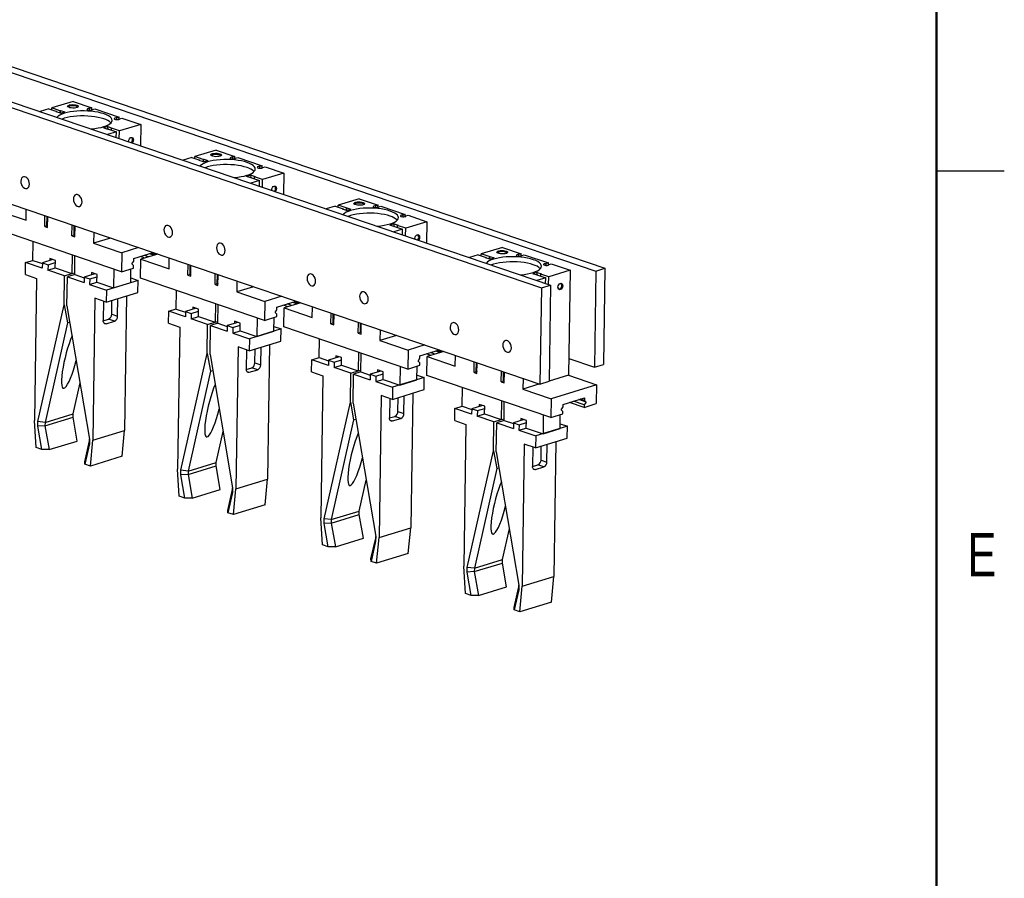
# Model space of a CAD drawing. Header units: inches. Extents: x 0.1 to 43.9, y 0.1 to 33.9.
# Tile 15 of 17: x 38.4 to 43.9, y 17.3 to 22.1. Entities that reach past the tile are written whole.
import ezdxf

# ---------------------------------------------------------------- set-up
doc = ezdxf.new("R2010")
doc.units = ezdxf.units.IN
doc.header["$MEASUREMENT"] = 0
doc.styles.add('SLDTEXTSTYLE0', font='TXT', dxfattribs={"width": 0.75})

msp = doc.modelspace()

# ---------------------------------------------------------------- linework, layer by layer
at = {"color": 7, "linetype": 'Continuous', "lineweight": 50}
msp.add_line((43.5, 33.5), (43.5, 0.5), dxfattribs=at)
at = {"color": 7, "linetype": 'Continuous', "lineweight": 25}
for p, q in [((37.8537, 22.0059), (41.666, 20.711)), ((37.333, 21.9555), (41.3144, 20.6031)), ((37.9258, 21.9491), (41.616, 20.6956)), ((37.6741, 21.8719), (41.3643, 20.6184)), ((38.7234, 21.6336), (38.606, 21.5976)), ((38.7234, 21.6336), (38.8271, 21.5984)), ((38.5892, 21.5924), (38.5407, 21.5775)), ((38.5892, 21.5924), (38.6339, 21.5772)), ((38.6058, 21.5868), (38.606, 21.5976)), ((38.6507, 21.5824), (38.606, 21.5976)), ((38.6339, 21.5772), (38.6302, 21.5761)), ((38.6531, 21.5684), (38.6302, 21.5761)), ((38.6338, 21.5749), (38.6339, 21.5772)), ((38.6507, 21.5824), (38.6505, 21.5692)), ((38.6507, 21.5824), (38.6543, 21.5835)), ((38.6531, 21.5684), (38.6772, 21.5758)), ((38.6541, 21.5687), (38.6543, 21.5835)), ((38.6543, 21.5835), (38.6772, 21.5758)), ((38.815, 21.5847), (38.8151, 21.5947)), ((38.8271, 21.5984), (38.8151, 21.5947)), ((38.8269, 21.5861), (38.8271, 21.5984)), ((38.8312, 21.5893), (38.8432, 21.5929)), ((38.8432, 21.5929), (38.9777, 21.5472)), ((38.9656, 21.5336), (38.9658, 21.5436)), ((38.9777, 21.5472), (38.9658, 21.5436)), ((38.9775, 21.5349), (38.9777, 21.5472)), ((38.9819, 21.5381), (38.9938, 21.5418)), ((38.9938, 21.5418), (39.0975, 21.5066)), ((38.9161, 21.4946), (38.892, 21.4872)), ((38.9149, 21.4794), (38.892, 21.4872)), ((38.9632, 21.4654), (38.9147, 21.4505)), ((38.9186, 21.4805), (38.9149, 21.4794)), ((38.9159, 21.4797), (38.9161, 21.4946)), ((38.9161, 21.4946), (38.939, 21.4868)), ((38.9186, 21.4805), (38.9632, 21.4654)), ((38.9352, 21.4749), (38.9353, 21.4857)), ((38.9353, 21.4857), (38.939, 21.4868)), ((38.98, 21.4705), (38.9353, 21.4857)), ((38.9628, 21.4342), (38.9632, 21.4654)), ((38.9794, 21.4285), (38.98, 21.4705)), ((39.0975, 21.5066), (38.98, 21.4705)), ((39.0975, 21.5066), (39.0957, 21.389)), ((39.0309, 21.4139), (39.0312, 21.4109)), ((39.5151, 21.3647), (39.3977, 21.3287)), ((39.5151, 21.3647), (39.6188, 21.3295)), ((39.3809, 21.3235), (39.3324, 21.3086)), ((39.3809, 21.3235), (39.4256, 21.3083)), ((39.3975, 21.3179), (39.3977, 21.3287)), ((39.4423, 21.3135), (39.3977, 21.3287)), ((39.4256, 21.3083), (39.4219, 21.3072)), ((39.4448, 21.2994), (39.4219, 21.3072)), ((39.4255, 21.306), (39.4256, 21.3083)), ((39.4423, 21.3135), (39.4421, 21.3003)), ((39.4423, 21.3135), (39.446, 21.3146)), ((39.4448, 21.2994), (39.4689, 21.3068)), ((39.4458, 21.2998), (39.446, 21.3146)), ((39.446, 21.3146), (39.4689, 21.3068)), ((39.6066, 21.3158), (39.6068, 21.3258)), ((39.6188, 21.3295), (39.6068, 21.3258)), ((39.6186, 21.3172), (39.6188, 21.3295)), ((39.6229, 21.3204), (39.6349, 21.324)), ((39.6349, 21.324), (39.7694, 21.2783)), ((37.7274, 21.2866), (41.3064, 20.0708)), ((39.7573, 21.2646), (39.7574, 21.2747)), ((39.7694, 21.2783), (39.7574, 21.2747)), ((39.7692, 21.266), (39.7694, 21.2783)), ((39.7735, 21.2692), (39.7855, 21.2729)), ((39.7855, 21.2729), (39.8891, 21.2377)), ((43.5, 21.25), (43.875, 21.25)), ((39.7078, 21.2257), (39.6837, 21.2183)), ((39.7066, 21.2105), (39.6837, 21.2183)), ((39.7549, 21.1965), (39.7064, 21.1816)), ((39.7102, 21.2116), (39.7066, 21.2105)), ((39.7076, 21.2108), (39.7078, 21.2257)), ((39.7078, 21.2257), (39.7307, 21.2179)), ((39.7102, 21.2116), (39.7549, 21.1965)), ((39.7269, 21.206), (39.727, 21.2168)), ((39.727, 21.2168), (39.7307, 21.2179)), ((39.7717, 21.2016), (39.727, 21.2168)), ((39.7544, 21.1652), (39.7549, 21.1965)), ((39.7711, 21.1596), (39.7717, 21.2016)), ((39.8891, 21.2377), (39.7717, 21.2016)), ((39.8891, 21.2377), (39.8874, 21.1201)), ((39.8225, 21.145), (39.8229, 21.142)), ((40.3068, 21.0958), (40.1894, 21.0597)), ((40.3068, 21.0958), (40.4104, 21.0606)), ((38.3073, 21.0296), (38.4631, 20.9766)), ((38.4631, 20.9766), (38.464, 21.0363)), ((40.1726, 21.0546), (40.124, 21.0397)), ((40.1726, 21.0546), (40.2172, 21.0394)), ((40.1892, 21.0489), (40.1894, 21.0597)), ((40.234, 21.0446), (40.1894, 21.0597)), ((40.2172, 21.0394), (40.2136, 21.0383)), ((40.2364, 21.0305), (40.2136, 21.0383)), ((40.2172, 21.037), (40.2172, 21.0394)), ((40.234, 21.0446), (40.2338, 21.0314)), ((40.234, 21.0446), (40.2377, 21.0457)), ((40.2364, 21.0305), (40.2606, 21.0379)), ((40.2375, 21.0308), (40.2377, 21.0457)), ((40.2377, 21.0457), (40.2606, 21.0379)), ((40.3983, 21.0469), (40.3985, 21.0569)), ((40.4104, 21.0606), (40.3985, 21.0569)), ((40.4103, 21.0483), (40.4104, 21.0606)), ((40.4146, 21.0514), (40.4265, 21.0551)), ((40.4265, 21.0551), (40.5611, 21.0094)), ((38.5667, 20.9414), (38.5676, 21.0011)), ((38.5787, 20.9451), (38.5795, 20.9971)), ((38.5828, 20.936), (38.5837, 20.9957)), ((40.549, 20.9957), (40.5491, 21.0057)), ((40.5611, 21.0094), (40.5491, 21.0057)), ((40.5609, 20.9971), (40.5611, 21.0094)), ((40.5652, 21.0003), (40.5772, 21.0039)), ((40.5772, 21.0039), (40.6808, 20.9687)), ((38.9914, 20.6919), (38.3057, 20.9248)), ((38.5787, 20.9451), (38.5667, 20.9414)), ((38.5667, 20.9414), (38.5828, 20.936)), ((38.7174, 20.8903), (38.7183, 20.95)), ((38.7294, 20.8939), (38.7301, 20.9459)), ((38.7335, 20.8848), (38.7344, 20.9445)), ((40.4995, 20.9567), (40.4754, 20.9493)), ((40.4982, 20.9416), (40.4754, 20.9493)), ((40.5466, 20.9275), (40.4981, 20.9126)), ((40.5019, 20.9427), (40.4982, 20.9416)), ((40.4993, 20.9419), (40.4995, 20.9567)), ((40.4995, 20.9567), (40.5224, 20.949)), ((40.5019, 20.9427), (40.5466, 20.9275)), ((40.5185, 20.9371), (40.5187, 20.9479)), ((40.5187, 20.9479), (40.5224, 20.949)), ((40.5634, 20.9327), (40.5187, 20.9479)), ((40.5461, 20.8963), (40.5466, 20.9275)), ((40.5627, 20.8907), (40.5634, 20.9327)), ((40.6808, 20.9687), (40.5634, 20.9327)), ((40.6808, 20.9687), (40.6791, 20.8512)), ((38.7294, 20.8939), (38.7174, 20.8903)), ((38.7174, 20.8903), (38.7335, 20.8848)), ((38.838, 20.9093), (38.8371, 20.8496)), ((38.9299, 20.8781), (38.8371, 20.8496)), ((40.6142, 20.876), (40.6145, 20.8731)), ((38.5018, 20.7546), (38.5033, 20.8577)), ((38.8371, 20.8496), (38.993, 20.7966)), ((39.0858, 20.8251), (38.993, 20.7966)), ((41.0985, 20.8269), (40.981, 20.7908)), ((41.0985, 20.8269), (41.2021, 20.7917)), ((38.4607, 20.7424), (38.5018, 20.755)), ((38.5018, 20.7546), (38.5537, 20.7369)), ((38.6124, 20.7591), (38.5538, 20.7411)), ((38.5944, 20.7653), (38.5942, 20.7535)), ((38.6255, 20.7547), (38.5944, 20.7653)), ((38.6249, 20.7128), (38.6255, 20.7547)), ((38.7189, 20.7844), (38.7174, 20.6814)), ((38.7325, 20.6762), (38.734, 20.7793)), ((38.993, 20.7966), (38.9914, 20.6919)), ((39.0588, 20.7512), (39.059, 20.7648)), ((39.059, 20.7648), (39.1664, 20.7977)), ((39.1209, 20.7674), (39.0956, 20.776)), ((39.0974, 20.6559), (39.0989, 20.7606)), ((39.1918, 20.7891), (39.0989, 20.7606)), ((39.0989, 20.7606), (39.2548, 20.7077)), ((39.1421, 20.7739), (39.1168, 20.7825)), ((39.1711, 20.7828), (39.1457, 20.7914)), ((39.1768, 20.7874), (39.1558, 20.7945)), ((39.1769, 20.7942), (39.1768, 20.7874)), ((39.1768, 20.7874), (39.1789, 20.7852)), ((39.2548, 20.7077), (39.2557, 20.7674)), ((40.9643, 20.7857), (40.9157, 20.7708)), ((40.9643, 20.7857), (41.0089, 20.7705)), ((40.9809, 20.78), (40.981, 20.7908)), ((41.0257, 20.7756), (40.981, 20.7908)), ((41.0089, 20.7705), (41.0053, 20.7694)), ((41.0281, 20.7616), (41.0053, 20.7694)), ((41.0089, 20.7681), (41.0089, 20.7705)), ((41.0257, 20.7756), (41.0255, 20.7625)), ((41.0257, 20.7756), (41.0294, 20.7768)), ((41.0281, 20.7616), (41.0522, 20.769)), ((41.0292, 20.7619), (41.0294, 20.7768)), ((41.0294, 20.7768), (41.0522, 20.769)), ((41.19, 20.778), (41.1902, 20.788)), ((41.2021, 20.7917), (41.1902, 20.788)), ((41.2019, 20.7793), (41.2021, 20.7917)), ((41.2063, 20.7825), (41.2182, 20.7862)), ((41.2182, 20.7862), (41.3528, 20.7405)), ((38.4597, 20.6759), (38.4607, 20.7424)), ((38.5534, 20.711), (38.4607, 20.7424)), ((38.5538, 20.7411), (38.5534, 20.711)), ((38.5538, 20.7411), (38.5849, 20.7306)), ((38.5849, 20.7306), (38.5845, 20.7004)), ((38.5845, 20.7004), (38.6249, 20.7128)), ((38.6763, 20.6692), (38.5845, 20.7004)), ((38.5849, 20.7306), (38.6253, 20.743)), ((38.6249, 20.7128), (38.7174, 20.6814)), ((38.9496, 20.7061), (38.948, 20.603)), ((38.9914, 20.6919), (39.0583, 20.7124)), ((39.0424, 20.632), (39.0436, 20.7079)), ((39.0492, 20.7357), (39.0588, 20.7512)), ((39.0585, 20.726), (39.0492, 20.7357)), ((39.0583, 20.7124), (39.0585, 20.726)), ((39.3584, 20.6725), (39.3593, 20.7322)), ((39.3704, 20.6762), (39.3712, 20.7282)), ((39.3745, 20.667), (39.3754, 20.7267)), ((41.3407, 20.7268), (41.3408, 20.7368)), ((41.3528, 20.7405), (41.3408, 20.7368)), ((41.3526, 20.7282), (41.3528, 20.7405)), ((41.4725, 20.6998), (41.3551, 20.6638)), ((41.3569, 20.7313), (41.3689, 20.735)), ((41.3689, 20.735), (41.4725, 20.6998)), ((41.4725, 20.6998), (41.4639, 20.1201)), ((41.616, 20.6956), (41.666, 20.711)), ((41.666, 20.711), (41.658, 20.1787)), ((38.4597, 20.6759), (38.5219, 20.6548)), ((38.5219, 20.6548), (38.5102, 19.8697)), ((38.6739, 20.5088), (38.6763, 20.6692)), ((38.6763, 20.6692), (38.7167, 20.6816)), ((38.6898, 20.5034), (38.6922, 20.6638)), ((38.7326, 20.6762), (38.6922, 20.6638)), ((38.6922, 20.6638), (38.784, 20.6326)), ((38.7174, 20.6814), (38.7326, 20.686)), ((38.7325, 20.6762), (38.7844, 20.6586)), ((38.7845, 20.6628), (38.784, 20.6326)), ((38.8431, 20.6808), (38.7845, 20.6628)), ((38.7845, 20.6628), (38.8156, 20.6522)), ((38.8156, 20.6522), (38.8152, 20.622)), ((38.8156, 20.6522), (38.856, 20.6646)), ((38.825, 20.6869), (38.8249, 20.6752)), ((38.8562, 20.6763), (38.825, 20.6869)), ((38.8556, 20.6344), (38.8562, 20.6763)), ((39.0829, 20.6443), (38.9078, 20.5906)), ((39.0428, 20.658), (39.0829, 20.6443)), ((39.0819, 20.5778), (39.0829, 20.6443)), ((39.7831, 20.4229), (39.0974, 20.6559)), ((39.3704, 20.6762), (39.3584, 20.6725)), ((39.3584, 20.6725), (39.3745, 20.667)), ((39.5091, 20.6213), (39.51, 20.681)), ((39.521, 20.625), (39.5218, 20.677)), ((39.5252, 20.6159), (39.5261, 20.6756)), ((41.2912, 20.6878), (41.2671, 20.6804)), ((41.2899, 20.6727), (41.2671, 20.6804)), ((41.3383, 20.6586), (41.2898, 20.6437)), ((41.2936, 20.6738), (41.2899, 20.6727)), ((41.291, 20.673), (41.2912, 20.6878)), ((41.2912, 20.6878), (41.3141, 20.6801)), ((41.2936, 20.6738), (41.3383, 20.6586)), ((41.3102, 20.6681), (41.3104, 20.6789)), ((41.3104, 20.6789), (41.3141, 20.6801)), ((41.3551, 20.6638), (41.3104, 20.6789)), ((41.3378, 20.6274), (41.3383, 20.6586)), ((41.3544, 20.6218), (41.3551, 20.6638)), ((41.616, 20.6956), (41.6081, 20.1634)), ((38.8152, 20.622), (38.8556, 20.6344)), ((38.8152, 20.622), (38.9078, 20.5906)), ((38.8556, 20.6344), (38.948, 20.603)), ((38.9078, 20.5906), (38.9068, 20.524)), ((38.948, 20.603), (39.0424, 20.632)), ((39.521, 20.625), (39.5091, 20.6213)), ((39.5091, 20.6213), (39.5252, 20.6159)), ((39.6297, 20.6404), (39.6288, 20.5807)), ((39.7216, 20.6091), (39.6288, 20.5807)), ((41.3144, 20.6031), (41.3064, 20.0708)), ((41.3144, 20.6031), (41.3643, 20.6184)), ((41.3643, 20.6184), (41.3564, 20.0861)), ((38.8446, 20.5452), (38.8329, 19.7601)), ((38.9068, 20.524), (38.8446, 20.5452)), ((38.9068, 20.524), (39.0819, 20.5778)), ((38.9701, 20.4462), (38.9715, 20.5439)), ((39.0192, 20.5585), (39.0081, 19.8138)), ((39.2935, 20.4857), (39.295, 20.5887)), ((39.6288, 20.5807), (39.7846, 20.5277)), ((39.8775, 20.5562), (39.7846, 20.5277)), ((38.5286, 19.8629), (38.6739, 20.5088)), ((38.6739, 20.5088), (38.6923, 20.4101)), ((38.6898, 20.5034), (38.8145, 19.7658)), ((38.8917, 20.5292), (38.8901, 20.4217)), ((38.9371, 20.4574), (38.9382, 20.5337)), ((39.2524, 20.4735), (39.2935, 20.4861)), ((39.2935, 20.4857), (39.3454, 20.468)), ((39.4041, 20.4902), (39.3455, 20.4722)), ((39.386, 20.4964), (39.3859, 20.4846)), ((39.4172, 20.4858), (39.386, 20.4964)), ((39.4166, 20.4439), (39.4172, 20.4858)), ((39.5106, 20.5155), (39.509, 20.4124)), ((39.5241, 20.4073), (39.5257, 20.5104)), ((39.7846, 20.5277), (39.7831, 20.4229)), ((39.8409, 20.4668), (39.8505, 20.4822)), ((39.8505, 20.4822), (39.8507, 20.4959)), ((39.8507, 20.4959), (39.9581, 20.5288)), ((39.9126, 20.4985), (39.8873, 20.5071)), ((39.8891, 20.387), (39.8906, 20.4917)), ((39.9834, 20.5202), (39.8906, 20.4917)), ((39.8906, 20.4917), (40.0465, 20.4388)), ((39.9338, 20.505), (39.9084, 20.5136)), ((39.9628, 20.5139), (39.9374, 20.5225)), ((39.9685, 20.5184), (39.9475, 20.5256)), ((39.9686, 20.5253), (39.9685, 20.5184)), ((39.9685, 20.5184), (39.9706, 20.5163)), ((40.0465, 20.4388), (40.0474, 20.4985)), ((38.8901, 20.421), (38.9201, 20.4302)), ((38.9531, 20.419), (38.9201, 20.4302)), ((38.9371, 20.4574), (38.9701, 20.4462)), ((39.2514, 20.407), (39.2524, 20.4735)), ((39.345, 20.442), (39.2524, 20.4735)), ((39.3455, 20.4722), (39.345, 20.442)), ((39.3455, 20.4722), (39.3766, 20.4616)), ((39.3766, 20.4616), (39.3762, 20.4315)), ((39.3762, 20.4315), (39.4166, 20.4439)), ((39.468, 20.4003), (39.3762, 20.4315)), ((39.3766, 20.4616), (39.417, 20.474)), ((39.4166, 20.4439), (39.509, 20.4124)), ((39.7413, 20.4372), (39.7397, 20.3341)), ((39.7831, 20.4229), (39.8499, 20.4435)), ((39.8341, 20.3631), (39.8352, 20.439)), ((39.8501, 20.4571), (39.8409, 20.4668)), ((39.8499, 20.4435), (39.8501, 20.4571)), ((40.1501, 20.4036), (40.151, 20.4633)), ((40.1621, 20.4073), (40.1628, 20.4593)), ((40.1662, 20.3981), (40.1671, 20.4578)), ((38.6923, 20.4101), (38.5683, 19.8589)), ((38.6923, 20.4101), (38.7049, 20.414)), ((38.9065, 20.4046), (38.9531, 20.419)), ((39.2514, 20.407), (39.3136, 20.3859)), ((39.3136, 20.3859), (39.3018, 19.6008)), ((39.4656, 20.2399), (39.468, 20.4003)), ((39.468, 20.4003), (39.5084, 20.4127)), ((39.4815, 20.2345), (39.4839, 20.3949)), ((39.5242, 20.4073), (39.4839, 20.3949)), ((39.4839, 20.3949), (39.5757, 20.3637)), ((39.509, 20.4124), (39.5243, 20.4171)), ((39.5241, 20.4073), (39.5761, 20.3897)), ((39.5762, 20.3939), (39.5757, 20.3637)), ((39.6348, 20.4119), (39.5762, 20.3939)), ((39.5762, 20.3939), (39.6073, 20.3833)), ((39.6073, 20.3833), (39.6068, 20.3531)), ((39.6073, 20.3833), (39.6477, 20.3957)), ((39.6167, 20.418), (39.6165, 20.4062)), ((39.6479, 20.4074), (39.6167, 20.418)), ((39.6473, 20.3655), (39.6479, 20.4074)), ((39.8746, 20.3754), (39.6995, 20.3217)), ((39.8345, 20.389), (39.8746, 20.3754)), ((39.8736, 20.3089), (39.8746, 20.3754)), ((40.5748, 20.154), (39.8891, 20.387)), ((40.1621, 20.4073), (40.1501, 20.4036)), ((40.1501, 20.4036), (40.1662, 20.3981)), ((40.3007, 20.3524), (40.3016, 20.4121)), ((40.3127, 20.3561), (40.3135, 20.4081)), ((40.3168, 20.3469), (40.3177, 20.4067)), ((40.4214, 20.3715), (40.4205, 20.3117)), ((39.6068, 20.3531), (39.6473, 20.3655)), ((39.6068, 20.3531), (39.6995, 20.3217)), ((39.6473, 20.3655), (39.7397, 20.3341)), ((39.6995, 20.3217), (39.6985, 20.2551)), ((39.7397, 20.3341), (39.8341, 20.3631)), ((40.0851, 20.2168), (40.0867, 20.3198)), ((40.3127, 20.3561), (40.3007, 20.3524)), ((40.3007, 20.3524), (40.3168, 20.3469)), ((40.5133, 20.3402), (40.4205, 20.3117)), ((39.6363, 20.2762), (39.6246, 19.4912)), ((39.6985, 20.2551), (39.6363, 20.2762)), ((39.6985, 20.2551), (39.8736, 20.3089)), ((39.7287, 20.1885), (39.7299, 20.2648)), ((39.7617, 20.1773), (39.7632, 20.275)), ((39.8109, 20.2896), (39.7998, 19.5449)), ((40.4205, 20.3117), (40.5763, 20.2588)), ((40.6691, 20.2873), (40.5763, 20.2588)), ((39.3203, 19.594), (39.4656, 20.2399)), ((39.4656, 20.2399), (39.484, 20.1412)), ((39.4815, 20.2345), (39.6061, 19.4969)), ((39.6834, 20.2602), (39.6818, 20.1528)), ((40.0441, 20.2046), (40.0852, 20.2172)), ((40.0851, 20.2168), (40.1371, 20.1991)), ((40.1958, 20.2213), (40.1372, 20.2033)), ((40.1777, 20.2274), (40.1775, 20.2157)), ((40.2089, 20.2168), (40.1777, 20.2274)), ((40.2083, 20.1749), (40.2089, 20.2168)), ((40.3023, 20.2466), (40.3007, 20.1435)), ((40.3158, 20.1384), (40.3174, 20.2415)), ((40.5763, 20.2588), (40.5748, 20.154)), ((40.6326, 20.1978), (40.6422, 20.2133)), ((40.6422, 20.2133), (40.6424, 20.2269)), ((40.6424, 20.2269), (40.7498, 20.2599)), ((40.7043, 20.2295), (40.679, 20.2382)), ((40.6807, 20.118), (40.6823, 20.2228)), ((40.7751, 20.2513), (40.6823, 20.2228)), ((40.6823, 20.2228), (40.8381, 20.1699)), ((40.7255, 20.236), (40.7001, 20.2446)), ((40.7544, 20.2449), (40.7291, 20.2535)), ((40.7602, 20.2495), (40.7392, 20.2566)), ((40.7603, 20.2563), (40.7602, 20.2495)), ((40.7602, 20.2495), (40.7623, 20.2473)), ((40.8381, 20.1699), (40.839, 20.2296)), ((41.4652, 20.2119), (41.6081, 20.1634)), ((39.6818, 20.152), (39.7118, 20.1612)), ((39.7448, 20.15), (39.7118, 20.1612)), ((39.7287, 20.1885), (39.7617, 20.1773)), ((40.0431, 20.1381), (40.0441, 20.2046)), ((40.1367, 20.1731), (40.0441, 20.2046)), ((40.1372, 20.2033), (40.1367, 20.1731)), ((40.1372, 20.2033), (40.1683, 20.1927)), ((40.1683, 20.1927), (40.1679, 20.1626)), ((40.1679, 20.1626), (40.2083, 20.175)), ((40.2597, 20.1314), (40.1679, 20.1626)), ((40.1683, 20.1927), (40.2087, 20.2051)), ((40.2083, 20.1749), (40.3007, 20.1435)), ((40.5329, 20.1682), (40.5314, 20.0652)), ((40.5748, 20.154), (40.6416, 20.1745)), ((40.6258, 20.0941), (40.6269, 20.17)), ((40.6418, 20.1882), (40.6326, 20.1978)), ((40.6416, 20.1745), (40.6418, 20.1882)), ((40.9418, 20.1347), (40.9427, 20.1944)), ((40.9538, 20.1383), (40.9545, 20.1903)), ((40.9579, 20.1292), (40.9588, 20.1889)), ((41.6081, 20.1634), (41.658, 20.1787)), ((39.484, 20.1412), (39.36, 19.5899)), ((39.484, 20.1412), (39.4966, 20.145)), ((39.6981, 20.1357), (39.7448, 20.15)), ((40.0431, 20.1381), (40.1052, 20.117)), ((40.1052, 20.117), (40.0935, 19.3319)), ((40.2573, 19.971), (40.2597, 20.1314)), ((40.2597, 20.1314), (40.3001, 20.1437)), ((40.2732, 19.9656), (40.2756, 20.126)), ((40.3159, 20.1384), (40.2756, 20.126)), ((40.2756, 20.126), (40.3674, 20.0948)), ((40.3007, 20.1435), (40.316, 20.1482)), ((40.3158, 20.1384), (40.3678, 20.1207)), ((40.3678, 20.1249), (40.3674, 20.0948)), ((40.4265, 20.1429), (40.3678, 20.1249)), ((40.3678, 20.1249), (40.399, 20.1144)), ((40.399, 20.1144), (40.3985, 20.0842)), ((40.399, 20.1144), (40.4394, 20.1268)), ((40.4084, 20.1491), (40.4082, 20.1373)), ((40.4396, 20.1385), (40.4084, 20.1491)), ((40.4389, 20.0966), (40.4396, 20.1385)), ((40.6663, 20.1065), (40.4912, 20.0527)), ((40.6262, 20.1201), (40.6663, 20.1065)), ((40.6653, 20.04), (40.6663, 20.1065)), ((41.3664, 19.8851), (40.6807, 20.118)), ((40.9538, 20.1383), (40.9418, 20.1347)), ((40.9418, 20.1347), (40.9579, 20.1292)), ((41.0924, 20.0835), (41.0933, 20.1432)), ((41.1044, 20.0872), (41.1052, 20.1392)), ((41.1085, 20.078), (41.1094, 20.1377)), ((41.2131, 20.1025), (41.2122, 20.0428)), ((41.4639, 20.1201), (41.3564, 20.0871)), ((41.4639, 20.1201), (41.6197, 20.0671)), ((38.7235, 19.9065), (38.7619, 20.077)), ((40.3985, 20.0842), (40.4389, 20.0966)), ((40.3985, 20.0842), (40.4912, 20.0527)), ((40.4389, 20.0966), (40.5314, 20.0652)), ((40.4912, 20.0527), (40.4902, 19.9862)), ((40.5314, 20.0652), (40.6258, 20.0941)), ((40.8768, 19.9478), (40.8784, 20.0509)), ((41.1044, 20.0872), (41.0924, 20.0835)), ((41.0924, 20.0835), (41.1085, 20.078)), ((41.305, 20.0713), (41.2122, 20.0428)), ((41.3064, 20.0708), (41.3564, 20.0861)), ((41.6197, 20.0671), (41.368, 19.9899)), ((41.6197, 20.0671), (41.6181, 19.9624)), ((40.428, 20.0073), (40.4163, 19.2222)), ((40.4902, 19.9862), (40.428, 20.0073)), ((40.4751, 19.9913), (40.4735, 19.8839)), ((40.4902, 19.9862), (40.6653, 20.04)), ((40.5204, 19.9196), (40.5216, 19.9958)), ((40.5534, 19.9084), (40.5549, 20.0061)), ((40.6026, 20.0207), (40.5914, 19.276)), ((41.2122, 20.0428), (41.368, 19.9899)), ((41.368, 19.9899), (41.3664, 19.8851)), ((41.4341, 19.958), (41.5521, 19.9942)), ((41.5521, 19.9942), (41.5519, 19.9806)), ((40.112, 19.325), (40.2573, 19.971)), ((40.2573, 19.971), (40.2757, 19.8722)), ((40.2732, 19.9656), (40.3978, 19.2279)), ((40.8348, 19.8691), (40.8358, 19.9357)), ((40.8358, 19.9357), (40.8768, 19.9483)), ((40.9284, 19.9042), (40.8358, 19.9357)), ((40.8768, 19.9478), (40.9288, 19.9302)), ((40.9875, 19.9524), (40.9288, 19.9344)), ((40.96, 19.9238), (41.0004, 19.9362)), ((40.9694, 19.9585), (40.9692, 19.9468)), ((41.0006, 19.9479), (40.9694, 19.9585)), ((40.9999, 19.906), (41.0006, 19.9479)), ((41.0939, 19.9777), (41.0924, 19.8746)), ((41.1075, 19.8695), (41.109, 19.9725)), ((41.4243, 19.9289), (41.4339, 19.9444)), ((41.4339, 19.9444), (41.4341, 19.958)), ((41.5513, 19.9418), (41.4706, 19.9692)), ((41.5515, 19.9555), (41.4918, 19.9757)), ((41.5611, 19.9709), (41.5208, 19.9846)), ((41.5519, 19.9806), (41.5309, 19.9877)), ((41.5513, 19.9418), (41.6181, 19.9624)), ((41.5515, 19.9555), (41.5513, 19.9418)), ((41.5611, 19.9709), (41.5515, 19.9555)), ((41.5519, 19.9806), (41.5611, 19.9709)), ((38.5681, 19.8402), (38.7232, 19.8878)), ((38.5683, 19.8589), (38.7235, 19.9065)), ((38.7232, 19.8878), (38.7235, 19.9065)), ((38.7461, 19.7557), (38.7232, 19.8878)), ((40.4735, 19.8831), (40.5034, 19.8923)), ((40.4898, 19.8668), (40.5364, 19.8811)), ((40.5364, 19.8811), (40.5034, 19.8923)), ((40.5204, 19.9196), (40.5534, 19.9084)), ((40.9288, 19.9344), (40.9284, 19.9042)), ((40.9288, 19.9344), (40.96, 19.9238)), ((40.96, 19.9238), (40.9595, 19.8936)), ((40.9595, 19.8936), (40.9999, 19.906)), ((41.0514, 19.8624), (40.9595, 19.8936)), ((40.9999, 19.906), (41.0924, 19.8746)), ((41.3246, 19.8993), (41.3231, 19.7962)), ((41.3664, 19.8851), (41.4333, 19.9056)), ((41.4175, 19.8252), (41.4186, 19.9011)), ((41.4335, 19.9192), (41.4243, 19.9289)), ((41.4333, 19.9056), (41.4335, 19.9192)), ((38.5193, 19.7195), (38.5102, 19.8697)), ((38.5282, 19.8373), (38.5286, 19.8629)), ((38.5681, 19.8402), (38.5282, 19.8373)), ((38.5504, 19.7089), (38.5282, 19.8373)), ((38.5683, 19.8589), (38.5286, 19.8629)), ((38.5683, 19.8589), (38.5681, 19.8402)), ((38.5681, 19.8402), (38.5909, 19.7081)), ((40.2757, 19.8722), (40.1517, 19.321)), ((40.2757, 19.8722), (40.2883, 19.8761)), ((40.8348, 19.8691), (40.8969, 19.848)), ((40.8969, 19.848), (40.8852, 19.063)), ((41.049, 19.7021), (41.0514, 19.8624)), ((41.0514, 19.8624), (41.0917, 19.8748)), ((41.0648, 19.6967), (41.0672, 19.857)), ((41.1076, 19.8694), (41.0672, 19.857)), ((41.0672, 19.857), (41.1591, 19.8259)), ((41.0924, 19.8746), (41.1076, 19.8793)), ((41.1075, 19.8695), (41.1595, 19.8518)), ((41.1595, 19.856), (41.1591, 19.8259)), ((41.2182, 19.874), (41.1595, 19.856)), ((41.1595, 19.856), (41.1907, 19.8454)), ((41.1907, 19.8454), (41.1902, 19.8153)), ((41.1902, 19.8153), (41.2306, 19.8277)), ((41.1907, 19.8454), (41.2311, 19.8578)), ((41.2001, 19.8802), (41.1999, 19.8684)), ((41.2312, 19.8696), (41.2001, 19.8802)), ((41.2306, 19.8277), (41.2312, 19.8696)), ((41.2306, 19.8277), (41.3231, 19.7962)), ((41.458, 19.8376), (41.2828, 19.7838)), ((41.4179, 19.8512), (41.458, 19.8376)), ((41.457, 19.771), (41.458, 19.8376)), ((38.8329, 19.7601), (39.0081, 19.8138)), ((38.9946, 19.6713), (39.0081, 19.8138)), ((39.5152, 19.6376), (39.5535, 19.8081)), ((41.1902, 19.8153), (41.2828, 19.7838)), ((41.2828, 19.7838), (41.2818, 19.7173)), ((41.3231, 19.7962), (41.4175, 19.8252)), ((38.5504, 19.7089), (38.5193, 19.7195)), ((38.5909, 19.7081), (38.7461, 19.7557)), ((38.7878, 19.6412), (38.8143, 19.7566)), ((38.8141, 19.7402), (38.7883, 19.6281)), ((38.8145, 19.7658), (38.8141, 19.7402)), ((38.8141, 19.7402), (38.8143, 19.7566)), ((38.8143, 19.7566), (38.8144, 19.7658)), ((38.8194, 19.6176), (38.8329, 19.7601)), ((41.2197, 19.7384), (41.208, 18.9533)), ((41.2818, 19.7173), (41.2197, 19.7384)), ((41.2668, 19.7224), (41.2652, 19.615)), ((41.2818, 19.7173), (41.457, 19.771)), ((41.3121, 19.6507), (41.3132, 19.7269)), ((41.3451, 19.6395), (41.3466, 19.7371)), ((41.3942, 19.7518), (41.3831, 19.0071)), ((38.5909, 19.7081), (38.5504, 19.7089)), ((38.9946, 19.6713), (38.8194, 19.6176)), ((40.9037, 19.0561), (41.049, 19.7021)), ((41.049, 19.7021), (41.0674, 19.6033)), ((41.0648, 19.6967), (41.1895, 18.959)), ((38.7883, 19.6281), (38.7878, 19.6412)), ((38.8194, 19.6176), (38.7883, 19.6281)), ((39.3598, 19.5713), (39.5149, 19.6189)), ((39.36, 19.5899), (39.5152, 19.6376)), ((39.5149, 19.6189), (39.5152, 19.6376)), ((39.5377, 19.4868), (39.5149, 19.6189)), ((41.2652, 19.6142), (41.2951, 19.6234)), ((41.2815, 19.5979), (41.3281, 19.6122)), ((41.3281, 19.6122), (41.2951, 19.6234)), ((41.3121, 19.6507), (41.3451, 19.6395)), ((39.311, 19.4506), (39.3018, 19.6008)), ((39.3199, 19.5684), (39.3203, 19.594)), ((39.3598, 19.5713), (39.3199, 19.5684)), ((39.3421, 19.44), (39.3199, 19.5684)), ((39.36, 19.5899), (39.3203, 19.594)), ((39.36, 19.5899), (39.3598, 19.5713)), ((39.3598, 19.5713), (39.3826, 19.4392)), ((41.0674, 19.6033), (40.9434, 19.0521)), ((41.0674, 19.6033), (41.08, 19.6072)), ((39.6246, 19.4912), (39.7998, 19.5449)), ((39.7862, 19.4024), (39.7998, 19.5449)), ((40.3069, 19.3686), (40.3452, 19.5391)), ((39.3421, 19.44), (39.311, 19.4506)), ((39.3826, 19.4392), (39.5377, 19.4868)), ((39.5795, 19.3723), (39.606, 19.4877)), ((39.6058, 19.4713), (39.58, 19.3592)), ((39.6061, 19.4969), (39.6058, 19.4713)), ((39.6058, 19.4713), (39.606, 19.4877)), ((39.606, 19.4877), (39.6061, 19.4969)), ((39.6111, 19.3486), (39.6246, 19.4912)), ((39.3826, 19.4392), (39.3421, 19.44)), ((39.7862, 19.4024), (39.6111, 19.3486)), ((39.58, 19.3592), (39.5795, 19.3723)), ((39.6111, 19.3486), (39.58, 19.3592)), ((40.1514, 19.3024), (40.3066, 19.35)), ((40.1517, 19.321), (40.3069, 19.3686)), ((40.3066, 19.35), (40.3069, 19.3686)), ((40.3294, 19.2179), (40.3066, 19.35)), ((40.1027, 19.1817), (40.0935, 19.3319)), ((40.1116, 19.2995), (40.112, 19.325)), ((40.1514, 19.3024), (40.1116, 19.2995)), ((40.1338, 19.1711), (40.1116, 19.2995)), ((40.1517, 19.321), (40.112, 19.325)), ((40.1517, 19.321), (40.1514, 19.3024)), ((40.1514, 19.3024), (40.1743, 19.1703)), ((40.3978, 19.2279), (40.3974, 19.2024)), ((40.3977, 19.2187), (40.3978, 19.228)), ((40.4163, 19.2222), (40.5914, 19.276)), ((40.5779, 19.1335), (40.5914, 19.276)), ((41.0986, 19.0997), (41.1369, 19.2702)), ((40.1338, 19.1711), (40.1027, 19.1817)), ((40.1743, 19.1703), (40.3294, 19.2179)), ((40.3712, 19.1034), (40.3977, 19.2187)), ((40.3974, 19.2024), (40.3717, 19.0903)), ((40.3974, 19.2024), (40.3977, 19.2187)), ((40.4028, 19.0797), (40.4163, 19.2222)), ((40.1743, 19.1703), (40.1338, 19.1711)), ((40.5779, 19.1335), (40.4028, 19.0797)), ((40.3717, 19.0903), (40.3712, 19.1034)), ((40.4028, 19.0797), (40.3717, 19.0903)), ((40.9431, 19.0335), (41.0983, 19.0811)), ((40.9434, 19.0521), (41.0986, 19.0997)), ((41.0983, 19.0811), (41.0986, 19.0997)), ((41.1211, 18.949), (41.0983, 19.0811)), ((40.8944, 18.9127), (40.8852, 19.063)), ((40.9033, 19.0305), (40.9037, 19.0561)), ((40.9431, 19.0335), (40.9033, 19.0305)), ((40.9255, 18.9022), (40.9033, 19.0305)), ((40.9434, 19.0521), (40.9037, 19.0561)), ((40.9434, 19.0521), (40.9431, 19.0335)), ((40.9431, 19.0335), (40.9659, 18.9013)), ((41.1895, 18.959), (41.1891, 18.9335)), ((41.1894, 18.9498), (41.1895, 18.9591)), ((41.208, 18.9533), (41.3831, 19.0071)), ((41.3696, 18.8646), (41.3831, 19.0071)), ((40.9255, 18.9022), (40.8944, 18.9127)), ((40.9659, 18.9013), (40.9255, 18.9022)), ((40.9659, 18.9013), (41.1211, 18.949)), ((41.1628, 18.8345), (41.1894, 18.9498)), ((41.1891, 18.9335), (41.1633, 18.8214)), ((41.1891, 18.9335), (41.1894, 18.9498)), ((41.1945, 18.8108), (41.208, 18.9533)), ((41.3696, 18.8646), (41.1945, 18.8108)), ((41.1633, 18.8214), (41.1628, 18.8345)), ((41.1945, 18.8108), (41.1633, 18.8214))]:
    msp.add_line(p, q, dxfattribs=at)
at = {"color": 8, "linetype": 'Continuous', "lineweight": 25}
for p, q in [((38.8935, 20.409), (38.9065, 20.4046)), ((39.6852, 20.1401), (39.6981, 20.1357)), ((40.4769, 19.8712), (40.4898, 19.8668)), ((41.2686, 19.6023), (41.2815, 19.5979))]:
    msp.add_line(p, q, dxfattribs=at)
at = {"color": 7, "linetype": 'Continuous', "lineweight": 25, "flags": 128}
for points in [[(38.8947, 21.5653), (38.8795, 21.5698), (38.8627, 21.5737), (38.8446, 21.5769), (38.8254, 21.5793), (38.8056, 21.5808), (38.7853, 21.5816), (38.7651, 21.5814), (38.7452, 21.5805), (38.726, 21.5786), (38.7077, 21.576), (38.6908, 21.5726), (38.6755, 21.5685), (38.6621, 21.5638), (38.6507, 21.5585), (38.6417, 21.5528), (38.6351, 21.5467), (38.6343, 21.5457)], [(38.744, 21.6131), (38.7492, 21.6107), (38.7521, 21.608), (38.7524, 21.6051), (38.7501, 21.6024), (38.7453, 21.6001), (38.7386, 21.5983), (38.7306, 21.5973), (38.7218, 21.5971), (38.7132, 21.5978), (38.7054, 21.5992), (38.6992, 21.6013), (38.6951, 21.6039), (38.6935, 21.6067), (38.6946, 21.6095), (38.6981, 21.6121), (38.7039, 21.6142), (38.7114, 21.6156), (38.7199, 21.6162), (38.7287, 21.6159), (38.737, 21.6149), (38.744, 21.6131)], [(38.7404, 21.6073), (38.7339, 21.6089), (38.7261, 21.6097), (38.7181, 21.6097), (38.7105, 21.6089), (38.7043, 21.6073), (38.7002, 21.6051), (38.6985, 21.6026), (38.6985, 21.6016)], [(38.7474, 21.6009), (38.7473, 21.6025), (38.7451, 21.6051), (38.7404, 21.6073)], [(38.8151, 21.5947), (38.8088, 21.5943), (38.8038, 21.5931), (38.8008, 21.5913), (38.8004, 21.5892), (38.8027, 21.5872), (38.8072, 21.5857), (38.8133, 21.5848), (38.8197, 21.5848), (38.8255, 21.5857), (38.8296, 21.5873), (38.8312, 21.5893)], [(38.8943, 21.5373), (38.8791, 21.5419), (38.8623, 21.5458), (38.8442, 21.5489), (38.825, 21.5513), (38.8051, 21.5529), (38.7849, 21.5536), (38.7647, 21.5535), (38.7448, 21.5525), (38.7255, 21.5507), (38.7073, 21.5481), (38.6904, 21.5447), (38.6751, 21.5406), (38.6624, 21.5362)], [(38.8211, 21.4823), (38.824, 21.4825), (38.8433, 21.4843), (38.8615, 21.4869), (38.8784, 21.4903), (38.8937, 21.4944), (38.9071, 21.4991), (38.9185, 21.5044), (38.9275, 21.5102), (38.9341, 21.5163), (38.9382, 21.5226), (38.9396, 21.5292), (38.9384, 21.5357), (38.9345, 21.5422), (38.9281, 21.5485), (38.9192, 21.5545), (38.908, 21.5601), (38.8947, 21.5653)], [(38.9658, 21.5436), (38.9595, 21.5431), (38.9544, 21.5419), (38.9514, 21.5401), (38.9511, 21.538), (38.9533, 21.536), (38.9579, 21.5345), (38.9639, 21.5336), (38.9704, 21.5337), (38.9761, 21.5345), (38.9802, 21.5361), (38.9819, 21.5381)], [(39.0309, 21.411), (39.0308, 21.4131), (39.0319, 21.4201), (39.0349, 21.4266), (39.0392, 21.4317), (39.0442, 21.4346), (39.0492, 21.4348), (39.0534, 21.4323), (39.0561, 21.4275), (39.057, 21.4212), (39.0559, 21.4142), (39.053, 21.4076), (39.0506, 21.4043)], [(39.0458, 21.406), (39.0492, 21.41), (39.0516, 21.4155), (39.0525, 21.4212), (39.0518, 21.4265), (39.0495, 21.4305), (39.046, 21.4325), (39.0419, 21.4323), (39.0377, 21.43), (39.0355, 21.4277)], [(39.6864, 21.2963), (39.6712, 21.3009), (39.6544, 21.3048), (39.6363, 21.308), (39.6171, 21.3103), (39.5972, 21.3119), (39.577, 21.3127), (39.5568, 21.3125), (39.5369, 21.3115), (39.5176, 21.3097), (39.4994, 21.3071), (39.4825, 21.3037), (39.4672, 21.2996), (39.4538, 21.2949), (39.4424, 21.2896), (39.4334, 21.2839), (39.4268, 21.2777), (39.426, 21.2768)], [(39.5357, 21.3441), (39.5409, 21.3418), (39.5438, 21.3391), (39.5441, 21.3362), (39.5417, 21.3335), (39.537, 21.3312), (39.5303, 21.3294), (39.5222, 21.3284), (39.5135, 21.3282), (39.5049, 21.3288), (39.4971, 21.3303), (39.4909, 21.3324), (39.4868, 21.335), (39.4852, 21.3378), (39.4863, 21.3406), (39.4898, 21.3432), (39.4956, 21.3452), (39.5031, 21.3466), (39.5116, 21.3472), (39.5204, 21.347), (39.5287, 21.3459), (39.5357, 21.3441)], [(39.5321, 21.3383), (39.5255, 21.3399), (39.5178, 21.3408), (39.5097, 21.3408), (39.5022, 21.34), (39.496, 21.3384), (39.4919, 21.3362), (39.4902, 21.3337), (39.4902, 21.3327)], [(39.5391, 21.332), (39.539, 21.3336), (39.5368, 21.3361), (39.5321, 21.3383)], [(39.6068, 21.3258), (39.6005, 21.3254), (39.5955, 21.3242), (39.5925, 21.3223), (39.5921, 21.3203), (39.5944, 21.3183), (39.5989, 21.3167), (39.6049, 21.3159), (39.6114, 21.3159), (39.6172, 21.3168), (39.6212, 21.3184), (39.6229, 21.3204)], [(39.686, 21.2684), (39.6708, 21.273), (39.654, 21.2768), (39.6359, 21.28), (39.6167, 21.2824), (39.5968, 21.284), (39.5766, 21.2847), (39.5564, 21.2846), (39.5365, 21.2836), (39.5172, 21.2818), (39.499, 21.2792), (39.4821, 21.2758), (39.4668, 21.2717), (39.4541, 21.2673)], [(39.6128, 21.2134), (39.6157, 21.2136), (39.6349, 21.2154), (39.6532, 21.218), (39.6701, 21.2214), (39.6854, 21.2255), (39.6988, 21.2302), (39.7102, 21.2355), (39.7192, 21.2413), (39.7258, 21.2474), (39.7299, 21.2537), (39.7313, 21.2602), (39.7301, 21.2668), (39.7262, 21.2733), (39.7198, 21.2796), (39.7109, 21.2856), (39.6997, 21.2912), (39.6864, 21.2963)], [(39.7574, 21.2747), (39.7512, 21.2742), (39.7461, 21.273), (39.7431, 21.2712), (39.7427, 21.2691), (39.745, 21.2671), (39.7496, 21.2656), (39.7556, 21.2647), (39.7621, 21.2647), (39.7678, 21.2656), (39.7719, 21.2672), (39.7735, 21.2692)], [(38.482, 21.1766), (38.4812, 21.1859), (38.4785, 21.1951), (38.4742, 21.2035), (38.4686, 21.2104), (38.4621, 21.2151), (38.4553, 21.2174), (38.4488, 21.2171), (38.4431, 21.2141), (38.4385, 21.2087), (38.4356, 21.2014), (38.4345, 21.1927), (38.4353, 21.1834), (38.438, 21.1742), (38.4423, 21.1658), (38.448, 21.159), (38.4544, 21.1542), (38.4612, 21.1519), (38.4677, 21.1523), (38.4735, 21.1553), (38.478, 21.1606), (38.4809, 21.1679), (38.482, 21.1766)], [(39.8226, 21.1421), (39.8225, 21.1442), (39.8236, 21.1512), (39.8265, 21.1577), (39.8308, 21.1628), (39.8359, 21.1657), (39.8409, 21.1659), (39.8451, 21.1634), (39.8478, 21.1586), (39.8487, 21.1522), (39.8476, 21.1453), (39.8447, 21.1387), (39.8422, 21.1354)], [(39.8375, 21.137), (39.8409, 21.1411), (39.8433, 21.1465), (39.8442, 21.1523), (39.8435, 21.1576), (39.8412, 21.1615), (39.8377, 21.1636), (39.8336, 21.1634), (39.8294, 21.161), (39.8272, 21.1588)], [(38.7729, 21.0778), (38.7721, 21.0871), (38.7694, 21.0963), (38.7651, 21.1047), (38.7595, 21.1116), (38.753, 21.1163), (38.7463, 21.1186), (38.7397, 21.1183), (38.734, 21.1153), (38.7294, 21.1099), (38.7265, 21.1026), (38.7254, 21.0939), (38.7262, 21.0846), (38.7289, 21.0754), (38.7332, 21.067), (38.7389, 21.0602), (38.7453, 21.0554), (38.7521, 21.0531), (38.7586, 21.0535), (38.7644, 21.0564), (38.7689, 21.0618), (38.7718, 21.0691), (38.7729, 21.0778)], [(40.4781, 21.0274), (40.4629, 21.032), (40.4461, 21.0359), (40.428, 21.039), (40.4088, 21.0414), (40.3889, 21.043), (40.3687, 21.0437), (40.3485, 21.0436), (40.3286, 21.0426), (40.3093, 21.0408), (40.2911, 21.0382), (40.2742, 21.0348), (40.2589, 21.0307), (40.2454, 21.026), (40.2341, 21.0207), (40.225, 21.0149), (40.2184, 21.0088), (40.2177, 21.0079)], [(40.3274, 21.0752), (40.3326, 21.0729), (40.3355, 21.0701), (40.3357, 21.0673), (40.3334, 21.0646), (40.3287, 21.0622), (40.322, 21.0605), (40.3139, 21.0595), (40.3052, 21.0593), (40.2965, 21.0599), (40.2888, 21.0614), (40.2826, 21.0635), (40.2785, 21.0661), (40.2769, 21.0689), (40.2779, 21.0717), (40.2815, 21.0742), (40.2873, 21.0763), (40.2947, 21.0777), (40.3032, 21.0783), (40.312, 21.0781), (40.3203, 21.077), (40.3274, 21.0752)], [(40.3238, 21.0694), (40.3172, 21.071), (40.3095, 21.0719), (40.3014, 21.0719), (40.2939, 21.0711), (40.2877, 21.0695), (40.2835, 21.0673), (40.2818, 21.0648), (40.2819, 21.0638)], [(40.3308, 21.0631), (40.3307, 21.0647), (40.3284, 21.0672), (40.3238, 21.0694)], [(40.3985, 21.0569), (40.3922, 21.0565), (40.3871, 21.0552), (40.3842, 21.0534), (40.3838, 21.0513), (40.386, 21.0494), (40.3906, 21.0478), (40.3966, 21.047), (40.4031, 21.047), (40.4088, 21.0479), (40.4129, 21.0494), (40.4146, 21.0514)], [(40.4045, 20.9444), (40.4074, 20.9446), (40.4266, 20.9465), (40.4448, 20.9491), (40.4618, 20.9525), (40.4771, 20.9566), (40.4905, 20.9613), (40.5018, 20.9666), (40.5109, 20.9723), (40.5175, 20.9784), (40.5216, 20.9848), (40.523, 20.9913), (40.5217, 20.9979), (40.5179, 21.0044), (40.5115, 21.0107), (40.5026, 21.0167), (40.4914, 21.0223), (40.4781, 21.0274)], [(40.4777, 20.9995), (40.4625, 21.004), (40.4457, 21.0079), (40.4275, 21.0111), (40.4084, 21.0135), (40.3885, 21.0151), (40.3683, 21.0158), (40.348, 21.0157), (40.3281, 21.0147), (40.3089, 21.0129), (40.2907, 21.0102), (40.2738, 21.0068), (40.2585, 21.0027), (40.2458, 20.9983)], [(40.5491, 21.0057), (40.5429, 21.0053), (40.5378, 21.0041), (40.5348, 21.0022), (40.5344, 21.0002), (40.5367, 20.9982), (40.5412, 20.9966), (40.5473, 20.9958), (40.5537, 20.9958), (40.5595, 20.9967), (40.5636, 20.9983), (40.5652, 21.0003)], [(38.583, 20.9483), (38.5804, 20.9471), (38.5787, 20.9451)], [(39.2737, 20.9077), (39.2729, 20.917), (39.2702, 20.9262), (39.2659, 20.9346), (39.2602, 20.9414), (39.2538, 20.9462), (39.247, 20.9485), (39.2405, 20.9481), (39.2347, 20.9452), (39.2302, 20.9398), (39.2273, 20.9325), (39.2262, 20.9238), (39.227, 20.9145), (39.2297, 20.9053), (39.234, 20.8969), (39.2396, 20.8901), (39.2461, 20.8853), (39.2528, 20.883), (39.2594, 20.8833), (39.2651, 20.8863), (39.2697, 20.8917), (39.2726, 20.899), (39.2737, 20.9077)], [(38.7337, 20.8971), (38.731, 20.8959), (38.7294, 20.8939)], [(40.6143, 20.8732), (40.6142, 20.8753), (40.6153, 20.8823), (40.6182, 20.8888), (40.6225, 20.8939), (40.6276, 20.8968), (40.6326, 20.897), (40.6368, 20.8945), (40.6395, 20.8897), (40.6404, 20.8833), (40.6393, 20.8763), (40.6364, 20.8698), (40.6339, 20.8665)], [(40.6291, 20.8681), (40.6326, 20.8722), (40.635, 20.8776), (40.6359, 20.8834), (40.6351, 20.8887), (40.6329, 20.8926), (40.6294, 20.8947), (40.6253, 20.8945), (40.6211, 20.8921), (40.6189, 20.8899)], [(39.5646, 20.8089), (39.5638, 20.8182), (39.5611, 20.8274), (39.5568, 20.8358), (39.5511, 20.8426), (39.5447, 20.8474), (39.5379, 20.8497), (39.5314, 20.8493), (39.5257, 20.8464), (39.5211, 20.841), (39.5182, 20.8337), (39.5171, 20.825), (39.5179, 20.8157), (39.5206, 20.8065), (39.5249, 20.7981), (39.5305, 20.7912), (39.537, 20.7865), (39.5438, 20.7842), (39.5503, 20.7845), (39.556, 20.7875), (39.5606, 20.7929), (39.5635, 20.8002), (39.5646, 20.8089)], [(41.1191, 20.8063), (41.1243, 20.8039), (41.1271, 20.8012), (41.1274, 20.7984), (41.1251, 20.7956), (41.1204, 20.7933), (41.1137, 20.7916), (41.1056, 20.7905), (41.0969, 20.7903), (41.0882, 20.791), (41.0805, 20.7925), (41.0743, 20.7946), (41.0702, 20.7971), (41.0686, 20.7999), (41.0696, 20.8028), (41.0732, 20.8053), (41.0789, 20.8074), (41.0864, 20.8088), (41.0949, 20.8094), (41.1037, 20.8092), (41.112, 20.8081), (41.1191, 20.8063)], [(41.2698, 20.7585), (41.2546, 20.7631), (41.2378, 20.7669), (41.2196, 20.7701), (41.2005, 20.7725), (41.1806, 20.7741), (41.1604, 20.7748), (41.1401, 20.7747), (41.1202, 20.7737), (41.101, 20.7719), (41.0828, 20.7693), (41.0659, 20.7659), (41.0506, 20.7618), (41.0371, 20.757), (41.0258, 20.7518), (41.0167, 20.746), (41.0101, 20.7399), (41.0094, 20.739)], [(41.1155, 20.8005), (41.1089, 20.8021), (41.1012, 20.803), (41.0931, 20.803), (41.0856, 20.8021), (41.0794, 20.8005), (41.0752, 20.7984), (41.0735, 20.7958), (41.0736, 20.7949)], [(41.1225, 20.7942), (41.1224, 20.7958), (41.1201, 20.7983), (41.1155, 20.8005)], [(41.1902, 20.788), (41.1839, 20.7875), (41.1788, 20.7863), (41.1758, 20.7845), (41.1754, 20.7824), (41.1777, 20.7804), (41.1823, 20.7789), (41.1883, 20.7781), (41.1948, 20.7781), (41.2005, 20.7789), (41.2046, 20.7805), (41.2063, 20.7825)], [(41.1961, 20.6755), (41.1991, 20.6757), (41.2183, 20.6775), (41.2365, 20.6802), (41.2534, 20.6836), (41.2687, 20.6877), (41.2822, 20.6924), (41.2935, 20.6977), (41.3026, 20.7034), (41.3092, 20.7095), (41.3132, 20.7159), (41.3147, 20.7224), (41.3134, 20.729), (41.3096, 20.7355), (41.3031, 20.7418), (41.2943, 20.7478), (41.2831, 20.7534), (41.2698, 20.7585)], [(41.2694, 20.7306), (41.2542, 20.7351), (41.2374, 20.739), (41.2192, 20.7422), (41.2001, 20.7446), (41.1802, 20.7461), (41.16, 20.7469), (41.1397, 20.7467), (41.1198, 20.7458), (41.1006, 20.7439), (41.0824, 20.7413), (41.0655, 20.7379), (41.0501, 20.7338), (41.0375, 20.7294)], [(41.3408, 20.7368), (41.3345, 20.7364), (41.3295, 20.7351), (41.3265, 20.7333), (41.3261, 20.7312), (41.3284, 20.7293), (41.3329, 20.7277), (41.339, 20.7269), (41.3454, 20.7269), (41.3512, 20.7278), (41.3552, 20.7293), (41.3569, 20.7313)], [(39.3747, 20.6793), (39.372, 20.6782), (39.3704, 20.6762)], [(40.0654, 20.6388), (40.0645, 20.6481), (40.0619, 20.6573), (40.0575, 20.6657), (40.0519, 20.6725), (40.0455, 20.6773), (40.0387, 20.6796), (40.0322, 20.6792), (40.0264, 20.6762), (40.0219, 20.6709), (40.019, 20.6636), (40.0179, 20.6549), (40.0187, 20.6456), (40.0214, 20.6363), (40.0257, 20.628), (40.0313, 20.6211), (40.0378, 20.6164), (40.0445, 20.6141), (40.0511, 20.6144), (40.0568, 20.6174), (40.0613, 20.6228), (40.0643, 20.6301), (40.0654, 20.6388)], [(39.5254, 20.6282), (39.5227, 20.627), (39.521, 20.625)], [(41.4059, 20.6064), (41.407, 20.6133), (41.4099, 20.6199), (41.4142, 20.625), (41.4192, 20.6278), (41.4242, 20.628), (41.4284, 20.6256), (41.4312, 20.6208), (41.4321, 20.6144), (41.431, 20.6074), (41.4281, 20.6009), (41.4238, 20.5958), (41.4187, 20.5929), (41.4137, 20.5927), (41.4095, 20.5952), (41.4068, 20.6), (41.4059, 20.6064)], [(41.4059, 20.6071), (41.4066, 20.6025), (41.4089, 20.5986), (41.4124, 20.5965), (41.4165, 20.5967), (41.4207, 20.5991), (41.4242, 20.6033), (41.4267, 20.6087), (41.4276, 20.6145), (41.4268, 20.6197), (41.4245, 20.6237), (41.4211, 20.6258), (41.4169, 20.6256), (41.4128, 20.6232), (41.4106, 20.6209)], [(40.3563, 20.5399), (40.3554, 20.5493), (40.3528, 20.5585), (40.3484, 20.5669), (40.3428, 20.5737), (40.3364, 20.5785), (40.3296, 20.5808), (40.3231, 20.5804), (40.3173, 20.5774), (40.3128, 20.5721), (40.3099, 20.5648), (40.3088, 20.5561), (40.3096, 20.5468), (40.3123, 20.5375), (40.3166, 20.5292), (40.3222, 20.5223), (40.3287, 20.5176), (40.3354, 20.5153), (40.342, 20.5156), (40.3477, 20.5186), (40.3522, 20.524), (40.3552, 20.5313), (40.3563, 20.5399)], [(38.9065, 20.4046), (38.9032, 20.4041), (38.9001, 20.4044), (38.8973, 20.4055), (38.8948, 20.4075), (38.8928, 20.4103), (38.8913, 20.4136), (38.8904, 20.4175), (38.8901, 20.4217)], [(40.1664, 20.4104), (40.1637, 20.4093), (40.1621, 20.4073)], [(40.8571, 20.3698), (40.8562, 20.3792), (40.8535, 20.3884), (40.8492, 20.3968), (40.8436, 20.4036), (40.8372, 20.4084), (40.8304, 20.4107), (40.8239, 20.4103), (40.8181, 20.4073), (40.8136, 20.402), (40.8106, 20.3946), (40.8096, 20.386), (40.8104, 20.3767), (40.8131, 20.3674), (40.8174, 20.3591), (40.823, 20.3522), (40.8295, 20.3474), (40.8362, 20.3451), (40.8427, 20.3455), (40.8485, 20.3485), (40.853, 20.3539), (40.856, 20.3612), (40.8571, 20.3698)], [(40.317, 20.3593), (40.3144, 20.3581), (40.3127, 20.3561)], [(41.148, 20.271), (41.1471, 20.2803), (41.1444, 20.2896), (41.1401, 20.2979), (41.1345, 20.3048), (41.1281, 20.3096), (41.1213, 20.3118), (41.1148, 20.3115), (41.109, 20.3085), (41.1045, 20.3031), (41.1016, 20.2958), (41.1005, 20.2872), (41.1013, 20.2778), (41.104, 20.2686), (41.1083, 20.2602), (41.1139, 20.2534), (41.1204, 20.2486), (41.1271, 20.2463), (41.1336, 20.2467), (41.1394, 20.2497), (41.1439, 20.255), (41.1469, 20.2624), (41.148, 20.271)], [(39.6981, 20.1357), (39.6949, 20.1352), (39.6918, 20.1355), (39.6889, 20.1366), (39.6865, 20.1386), (39.6844, 20.1413), (39.683, 20.1447), (39.6821, 20.1486), (39.6818, 20.1528)], [(40.9581, 20.1415), (40.9554, 20.1403), (40.9538, 20.1383)], [(41.1087, 20.0903), (41.1061, 20.0892), (41.1044, 20.0872)], [(40.4898, 19.8668), (40.4866, 19.8662), (40.4835, 19.8665), (40.4806, 19.8677), (40.4781, 19.8697), (40.4761, 19.8724), (40.4746, 19.8758), (40.4738, 19.8796), (40.4735, 19.8839)], [(41.2815, 19.5979), (41.2783, 19.5973), (41.2752, 19.5976), (41.2723, 19.5988), (41.2698, 19.6008), (41.2678, 19.6035), (41.2663, 19.6069), (41.2654, 19.6107), (41.2652, 19.615)]]:
    msp.add_lwpolyline(points, dxfattribs=at)
at = {"color": 7, "linetype": 'Continuous', "lineweight": 25}
for centre, radius, start, end in [((38.8704, 21.4497), 0.0908, 46.2231, 74.7508), ((39.6621, 21.1808), 0.0908, 46.2231, 74.7509), ((40.4538, 20.9119), 0.0908, 46.2232, 74.7508), ((41.2455, 20.6429), 0.0908, 46.2228, 74.7511), ((38.9079, 20.4567), 0.0292, 294.6954, 1.5193), ((38.9409, 20.4455), 0.0292, 294.6954, 1.5193), ((39.6996, 20.1878), 0.0292, 294.6954, 1.5193), ((39.7326, 20.1765), 0.0292, 294.6954, 1.5193), ((40.4913, 19.9188), 0.0292, 294.6954, 1.5193), ((40.5242, 19.9076), 0.0292, 294.6954, 1.5193), ((41.2829, 19.6499), 0.0292, 294.6954, 1.5193), ((41.3159, 19.6387), 0.0292, 294.6954, 1.5193)]:
    msp.add_arc(centre, radius, start, end, dxfattribs=at)
for centre in [(38.7114, 20.2149), (39.503, 19.946), (40.2947, 19.677), (41.0864, 19.4081)]:
    msp.add_ellipse(centre, major_axis=(0.0413, 0.1675), ratio=0.184731, start_param=0.800295, end_param=4.677332, dxfattribs=at)

# ---------------------------------------------------------------- texts
at = {"color": 7, "linetype": 'Continuous', "lineweight": 0, "insert": (43.7504, 19.2476), "char_height": 0.24, "attachment_point": 2, "style": 'SLDTEXTSTYLE0'}
msp.add_mtext('E', dxfattribs=at)

doc.saveas('drawing.dxf')
